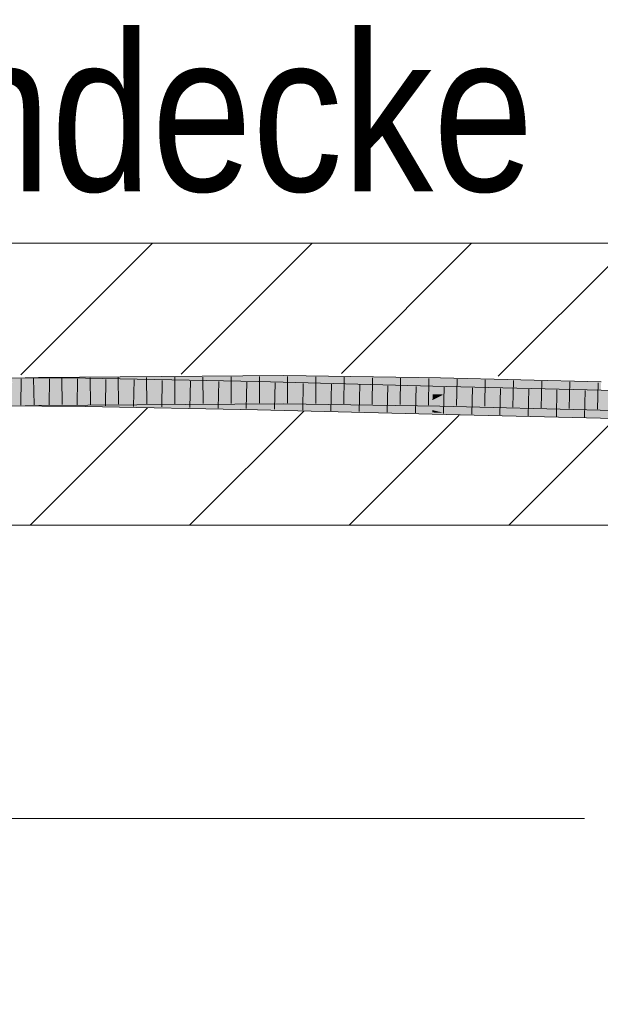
# Model space of a CAD drawing. Extents: x -620 to 300, y 62 to 1112.
# Tile 196 of 256: x 205.27 to 210.42, y 737.65 to 746.38. Entities that reach past the tile are written whole.
import ezdxf
from ezdxf.lldxf.tags import DXFTag

# ---------------------------------------------------------------- set-up
doc = ezdxf.new("R2010")
doc.units = 0
doc.layers.get('0').update_dxf_attribs({"lineweight": 13})
for name, color, linetype, lineweight, true_color in [('E_Detail_Beschriftung', 7, 'Continuous', 13, 0x009900), ('E_Detail_Wandschraffur', 7, 'Continuous', 5, 0xc0c0c0), ('E_Leerrohr 25-A06G9S0I8I', 7, 'Continuous', 9, 0xff8000), ('E_Leerrohr 25-Shading', 7, 'Continuous', 9, 0xff8000)]:
    doc.layers.add(name, color=color, linetype=linetype, lineweight=lineweight, true_color=true_color)
doc.layers.add('E_Detail_Linie_Text_Bem', color=7, linetype='Continuous', lineweight=13)
doc.styles.get("Standard").update_dxf_attribs({"font": 'ARIALN.TTF'})
tags = doc.linetypes.add('fein_strichliert', pattern=[4, 1, -2, 1]).pattern_tags.tags
tags[8:9] = [DXFTag(74, 4), DXFTag(75, 0), DXFTag(340, '0'), DXFTag(46, 0.0), DXFTag(50, 0.0), DXFTag(44, 0.0), DXFTag(45, 0.0)]
tags[6:7] = [DXFTag(74, 4), DXFTag(75, 0), DXFTag(340, '0'), DXFTag(46, 0.0), DXFTag(50, 0.0), DXFTag(44, 0.0), DXFTag(45, 0.0)]
tags[4:5] = [DXFTag(74, 4), DXFTag(75, 0), DXFTag(340, '0'), DXFTag(46, 0.0), DXFTag(50, 0.0), DXFTag(44, 0.0), DXFTag(45, 0.0)]

# ---------------------------------------------------------------- blocks, each defined once
blk = doc.blocks.new('Shading-A06G9RJD8I', base_point=(167.9303, 740.8833))
at = {"layer": 'E_Leerrohr 25-Shading', "color": 43, "true_color": 0xd7ab7f}
for points in [[(205.435, 743.1738), (207.6099, 743.2254), (205.4344, 743.2104)], [(207.6099, 743.2254), (205.435, 743.1738), (206.6719, 743.1888), (205.4689, 743.1741)], [(207.6099, 743.2254), (206.6719, 743.1888), (207.6098, 743.2013)], [(208.998, 743.1851), (208.9984, 743.2062), (207.6098, 743.2013), (207.6099, 743.2254)], [(203.9062, 743.1338), (205.435, 743.1738), (203.8178, 743.1681), (205.4344, 743.2104)], [(205.2557, 743.1691), (205.8504, 743.1667), (205.2553, 743.2057), (205.8508, 743.2033)], [(205.4689, 743.1741), (205.6494, 743.1753), (206.6719, 743.1888)], [(205.6494, 743.1753), (207.6098, 743.1888), (207.6098, 743.2013)], [(205.8508, 743.2033), (205.8504, 743.1667), (206.6726, 743.1875), (206.6721, 743.1705)], [(206.6721, 743.1705), (205.8504, 743.1667), (206.6715, 743.1509)], [(207.3839, 743.1738), (206.6721, 743.1705), (207.3831, 743.1378), (206.6715, 743.1509)], [(206.6715, 743.1509), (207.3831, 743.1371), (207.3831, 743.1378)], [(206.6721, 743.1705), (207.3839, 743.1738), (206.6726, 743.1875)], [(208.9308, 743.0969), (208.9317, 743.1335), (207.3831, 743.1378), (207.3839, 743.1738)], [(207.3831, 743.1371), (208.9308, 743.0969), (207.3831, 743.1378)], [(207.6098, 743.2013), (207.6098, 743.2007), (208.9335, 743.1858)], [(207.6098, 743.2007), (208.998, 743.1851), (208.9335, 743.1858)], [(207.6098, 743.2007), (207.6098, 743.1888), (208.998, 743.1851), (208.9977, 743.1697)], [(208.9308, 743.0969), (210.5471, 743.0949), (208.9317, 743.1335)], [(208.9977, 743.1697), (210.4228, 743.1335), (208.998, 743.1851), (210.4232, 743.1484)], [(210.4232, 743.1484), (210.4238, 743.17), (208.998, 743.1851), (208.9984, 743.2062)], [(210.5471, 743.0949), (208.9308, 743.0969), (210.5471, 743.0946), (209.0975, 743.0929)], [(209.0975, 743.0929), (210.5466, 743.0689), (210.5471, 743.0946)], [(209.4103, 743.0878), (209.0975, 743.0929), (210.5464, 743.0583)], [(210.5466, 743.0689), (209.4103, 743.0878), (210.5464, 743.0583)], [(203.8178, 742.918), (205.4385, 742.9604), (203.9062, 742.957), (205.4379, 742.9971)], [(205.2576, 742.9924), (205.2579, 742.9557), (205.8483, 742.9862), (205.8479, 742.9533)], [(205.2576, 742.9924), (205.4381, 742.9905), (205.8484, 742.9899), (205.8483, 742.9879)], [(207.6096, 743.0033), (207.6096, 743.012), (205.4379, 742.9971)], [(205.4385, 742.9604), (207.6096, 742.9754), (205.4379, 742.9971), (207.6096, 743.0033)], [(205.4381, 742.9905), (205.8483, 742.9862), (205.8483, 742.9879)], [(205.8483, 742.9862), (205.8479, 742.9533), (206.6661, 742.9628), (206.6655, 742.9376)], [(205.8484, 742.9899), (205.8483, 742.9879), (206.6663, 742.9716), (206.6662, 742.9677)], [(205.8483, 742.9879), (205.8483, 742.9862), (206.6662, 742.9677), (206.6661, 742.9628)], [(207.379, 742.9556), (207.3791, 742.9604), (205.8484, 742.9899)], [(206.6655, 742.9376), (207.3783, 742.9238), (206.6661, 742.9628), (207.3787, 742.9423)], [(206.6661, 742.9628), (207.3787, 742.9423), (206.6662, 742.9677), (207.3789, 742.9501)], [(206.6662, 742.9677), (207.3789, 742.9501), (206.6663, 742.9716), (207.379, 742.9556)], [(207.379, 742.9556), (207.3789, 742.9501), (207.8715, 742.9406)], [(207.3791, 742.9604), (207.379, 742.9556), (208.6592, 742.9254), (207.8715, 742.9406)], [(208.9264, 742.9202), (207.3791, 742.9604), (208.6592, 742.9254)], [(207.6096, 743.0033), (208.9938, 742.9728), (207.6096, 743.012), (208.994, 742.987)], [(208.994, 742.987), (208.9942, 742.9929), (207.6096, 743.012)], [(207.6096, 742.9754), (208.9935, 742.9563), (207.6096, 743.0033), (208.9938, 742.9728)], [(208.9935, 742.9563), (210.4167, 742.9202), (208.9938, 742.9728), (210.4167, 742.9214)], [(208.9938, 742.9728), (210.4167, 742.9214), (208.994, 742.987), (210.4173, 742.9413)], [(208.994, 742.987), (210.4173, 742.9413), (208.9942, 742.9929), (210.4176, 742.9533)], [(210.4176, 742.9533), (210.4177, 742.9567), (208.9942, 742.9929)], [(207.3783, 742.9238), (208.9255, 742.8836), (207.3787, 742.9423), (208.9255, 742.8854)], [(207.3787, 742.9423), (208.9255, 742.8854), (207.3789, 742.9501), (208.9259, 742.8993)], [(207.8715, 742.9406), (207.3789, 742.9501), (208.926, 742.9049), (207.6091, 742.9425)], [(207.6091, 742.9425), (208.9259, 742.8993), (208.926, 742.9049)], [(207.8715, 742.9406), (208.926, 742.9049), (208.9261, 742.9083)], [(208.9261, 742.9083), (208.9263, 742.918), (207.8715, 742.9406), (208.6592, 742.9254)], [(208.9263, 742.918), (208.9264, 742.9202), (208.6592, 742.9254)], [(208.9255, 742.8854), (209.0975, 742.8795), (208.9259, 742.8993), (209.0271, 742.8962)], [(208.9255, 742.8836), (209.0975, 742.8795), (208.9255, 742.8854)], [(208.9259, 742.8993), (209.0271, 742.8962), (208.926, 742.9049), (208.9984, 742.9031)], [(208.926, 742.9049), (208.9984, 742.9031), (208.9261, 742.9083), (208.9829, 742.9067)], [(208.9261, 742.9083), (208.9829, 742.9067), (208.9263, 742.918), (208.9365, 742.9178)], [(208.9365, 742.9178), (208.9264, 742.9202), (208.9263, 742.918)], [(208.9264, 742.9202), (209.0475, 742.915), (210.5431, 742.8815), (210.5431, 742.8779)], [(209.0475, 742.915), (208.9264, 742.9202), (208.9365, 742.9178)], [(208.9829, 742.9067), (209.733, 742.8857), (208.9365, 742.9178), (209.0475, 742.915)], [(208.9983, 742.9031), (209.733, 742.8857), (208.9829, 742.9067)], [(210.5428, 742.8629), (210.5428, 742.8666), (208.9984, 742.9031), (208.9983, 742.9031)], [(208.9984, 742.9031), (209.0271, 742.8962), (210.5428, 742.8629), (210.5425, 742.8503)], [(209.0271, 742.8962), (209.0975, 742.8795), (210.5425, 742.8503), (210.5424, 742.845)], [(209.0475, 742.915), (209.733, 742.8857), (210.5431, 742.8779), (210.5428, 742.8666)]]:
    blk.add_solid(points, dxfattribs=at)
at = {"layer": 'E_Leerrohr 25-Shading', "color": 31, "true_color": 0xfabd7f}
for points in [[(204.2805, 743.1375), (204.2806, 743.0847), (205.2557, 743.1691), (205.8504, 743.1667)], [(204.2806, 743.0847), (205.2567, 743.0807), (205.8504, 743.1667), (205.8495, 743.0873)], [(205.2565, 743.0807), (205.4365, 743.0854), (205.2556, 743.1691), (205.435, 743.1738)], [(205.435, 743.1738), (205.4365, 743.0854), (205.6494, 743.1753), (205.6486, 743.0889)], [(205.6494, 743.1753), (205.6486, 743.0889), (205.8613, 743.1768), (205.8604, 743.0925)], [(205.8495, 743.0873), (206.6701, 743.0901), (205.8504, 743.1667), (206.6715, 743.1509)], [(205.8604, 743.0925), (207.6098, 743.1214), (205.8613, 743.1768), (207.6098, 743.1888)], [(206.6701, 743.0901), (207.3821, 743.0926), (206.6715, 743.1509), (207.3831, 743.1371)], [(208.9307, 743.0927), (208.9308, 743.0969), (207.3821, 743.0926), (207.3831, 743.1371)], [(207.6098, 743.1214), (207.6097, 743.1004), (208.9969, 743.13), (208.9962, 743.0956)], [(208.9969, 743.13), (208.9977, 743.1697), (207.6098, 743.1214), (207.6098, 743.1888)], [(208.9969, 743.13), (208.9962, 743.0956), (210.4227, 743.1306), (210.4213, 743.0824)], [(210.4227, 743.1306), (210.4228, 743.1335), (208.9969, 743.13), (208.9977, 743.1697)], [(203.9062, 742.957), (205.4379, 742.9971), (203.9428, 743.0463), (205.4365, 743.0854)], [(205.4367, 743.0827), (205.2567, 743.0807), (205.8494, 743.0833), (205.8494, 743.0783)], [(205.2576, 742.9924), (205.8484, 742.9899), (205.2567, 743.0807), (205.8494, 743.0783)], [(207.6096, 743.012), (207.6097, 743.1004), (205.4379, 742.9971), (205.4365, 743.0854)], [(205.6486, 743.0889), (205.4365, 743.0854), (205.6486, 743.0869)], [(205.8495, 743.0873), (205.4367, 743.0827), (205.8494, 743.0833)], [(205.8604, 743.0925), (205.6486, 743.0889), (205.8604, 743.0884), (205.6486, 743.0869)], [(207.3791, 742.9604), (207.3811, 743.0488), (205.8484, 742.9899), (205.8494, 743.0783)], [(206.6701, 743.0901), (205.8495, 743.0873), (206.6698, 743.0782), (205.8494, 743.0833)], [(206.6698, 743.0782), (205.8494, 743.0833), (206.6696, 743.0687), (205.8494, 743.0783)], [(205.8494, 743.0783), (207.3811, 743.0488), (207.3814, 743.0604)], [(207.6097, 743.1004), (207.6098, 743.1214), (205.8604, 743.0884), (205.8604, 743.0925)], [(207.3814, 743.0604), (207.3817, 743.0738), (206.6696, 743.0687), (206.6698, 743.0782)], [(207.3821, 743.0926), (206.6701, 743.0901), (207.3817, 743.0738), (206.6698, 743.0782)], [(208.9264, 742.9202), (208.9286, 743.0085), (207.3791, 742.9604), (207.3811, 743.0488)], [(207.3811, 743.0488), (208.7214, 743.0184), (207.3814, 743.0604), (208.0557, 743.0503)], [(207.3811, 743.0488), (208.9286, 743.0085), (208.7214, 743.0184)], [(208.0557, 743.0503), (207.6096, 743.0717), (207.3814, 743.0604), (207.3817, 743.0738)], [(207.3821, 743.0926), (207.3817, 743.0738), (208.9307, 743.0927), (208.9299, 743.059)], [(208.9942, 742.9929), (208.9959, 743.0813), (207.6096, 743.012), (207.6097, 743.1004)], [(208.9299, 743.059), (207.6096, 743.0717), (208.9295, 743.0453)], [(208.9295, 743.0453), (207.6096, 743.0717), (208.9293, 743.0372), (208.0557, 743.0503)], [(207.6097, 743.1004), (208.9959, 743.0813), (208.9962, 743.0956)], [(208.9293, 743.0372), (208.0557, 743.0503), (208.9287, 743.0137), (208.7214, 743.0184)], [(208.9996, 743.0441), (208.9295, 743.0453), (208.9843, 743.0364), (208.9293, 743.0372)], [(209.0279, 743.0582), (208.9299, 743.059), (208.9996, 743.0441), (208.9295, 743.0453)], [(208.9307, 743.0927), (208.9299, 743.059), (209.0975, 743.0929), (209.0279, 743.0582)], [(209.0975, 743.0929), (208.9308, 743.0969), (208.9307, 743.0927)], [(209.7353, 743.0259), (208.9996, 743.044), (208.9843, 743.0364)], [(210.4177, 742.9567), (210.4202, 743.0451), (208.9942, 742.9929), (208.9959, 743.0813)], [(210.4213, 743.0824), (208.9962, 743.0956), (210.4205, 743.0533), (208.9959, 743.0813)], [(208.9959, 743.0813), (210.4202, 743.0451), (210.4205, 743.0533)], [(210.5462, 743.0452), (209.0279, 743.0582), (210.5456, 743.0149), (208.9996, 743.0441)], [(210.5456, 743.0149), (208.9996, 743.0441), (210.5455, 743.0059), (208.9996, 743.044)], [(209.0975, 743.0929), (209.0279, 743.0582), (210.5464, 743.0583), (210.5462, 743.0452)], [(208.7214, 743.0184), (208.9286, 743.0085), (208.9287, 743.0137)], [(210.5431, 742.8815), (210.5448, 742.9699), (208.9264, 742.9202), (208.9286, 743.0085)], [(208.9287, 743.0137), (208.9286, 743.0085), (208.9386, 743.0135)], [(208.9286, 743.0085), (209.19, 743.0081), (208.9386, 743.0135)], [(210.5448, 742.9699), (210.545, 742.9789), (208.9286, 743.0085), (209.19, 743.0081)], [(208.9843, 743.0364), (208.9293, 743.0372), (208.9386, 743.0135), (208.9287, 743.0137)], [(209.19, 743.0081), (208.9843, 743.0364), (208.9386, 743.0135)], [(209.19, 743.0081), (210.5455, 743.0059), (208.9843, 743.0364), (209.7353, 743.0259)], [(210.545, 742.9789), (210.5455, 743.0059), (209.19, 743.0081)]]:
    blk.add_solid(points, dxfattribs=at)
blk = doc.blocks.new('Referenz-A06G9S0O8I')
at = {"layer": 'E_Detail_Linie_Text_Bem', "linetype": 'Continuous', "ltscale": 0.13}
for p, q in [((186.0657, 744.399), (246.0438, 744.399)), ((246.0438, 741.899), (198.0657, 741.899))]:
    blk.add_line(p, q, dxfattribs=at)
at = {"layer": 'E_Detail_Linie_Text_Bem', "color": 0, "linetype": 'Continuous', "ltscale": 0.13}
blk.add_line((203.9428, 739.3007), (210.2762, 739.3007), dxfattribs=at)
at = {"layer": 'E_Detail_Wandschraffur', "linetype": 'fein_strichliert', "ltscale": 0.13}
for p, q in [((205.2795, 743.2312), (206.4474, 744.399)), ((208.1218, 743.2451), (209.2758, 744.399)), ((206.7758, 741.899), (207.7876, 742.9108)), ((209.6042, 741.899), (210.5514, 742.8462))]:
    blk.add_line(p, q, dxfattribs=at)
at = {"layer": 'E_Detail_Wandschraffur', "linetype": 'ByBlock', "ltscale": 0.13}
for p, q in [((206.7007, 743.2381), (207.8616, 744.399)), ((209.5121, 743.2211), (210.69, 744.399)), ((205.3616, 741.899), (206.403, 742.9404)), ((208.19, 741.899), (209.1662, 742.8752))]:
    blk.add_line(p, q, dxfattribs=at)
at = {"layer": 'E_Leerrohr 25-A06G9S0I8I', "linetype": 'Continuous', "ltscale": 0.13}
for p, q in [((207.6099, 743.2254), (205.4344, 743.2104)), ((207.3942, 743.2164), (207.3944, 742.9814)), ((208.9984, 743.2063), (207.6099, 743.2254)), ((207.6445, 743.2174), (207.6441, 742.9824)), ((205.4344, 743.2104), (203.32, 743.1551)), ((205.8508, 743.2033), (204.2804, 743.2097)), ((205.2817, 743.1981), (205.2801, 742.9631)), ((205.3924, 743.2018), (205.3963, 742.9669)), ((205.5319, 743.1971), (205.5298, 742.9621)), ((205.6426, 743.2044), (205.6461, 742.9694)), ((205.7822, 743.1961), (205.7796, 742.9611)), ((207.3839, 743.1738), (205.8508, 743.2033)), ((205.8928, 743.2061), (205.8958, 742.9711)), ((206.0324, 743.1923), (206.0293, 742.9573)), ((206.1431, 743.2078), (206.1456, 742.9728)), ((206.2825, 743.1875), (206.2791, 742.9525)), ((206.3933, 743.2095), (206.3953, 742.9745)), ((206.5327, 743.1827), (206.5288, 742.9477)), ((206.6435, 743.2113), (206.6451, 742.9763)), ((206.7829, 743.1778), (206.7786, 742.9429)), ((206.8938, 743.213), (206.8949, 742.978)), ((207.033, 743.173), (207.0283, 742.9381)), ((207.144, 743.2147), (207.1446, 742.9797)), ((207.2832, 743.1682), (207.278, 742.9333)), ((208.9317, 743.1335), (207.3839, 743.1738)), ((207.5332, 743.1624), (207.5279, 742.9274)), ((207.7832, 743.1559), (207.7777, 742.9209)), ((207.8949, 743.214), (207.8937, 742.979)), ((208.0332, 743.1494), (208.0276, 742.9144)), ((208.1452, 743.2105), (208.1433, 742.9755)), ((208.2831, 743.1429), (208.2775, 742.9079)), ((208.3956, 743.2071), (208.3929, 742.9721)), ((208.5331, 743.1364), (208.5274, 742.9014)), ((208.646, 743.2036), (208.6424, 742.9686)), ((208.783, 743.1299), (208.7772, 742.8949)), ((208.8963, 743.2002), (208.892, 742.9652)), ((210.5471, 743.0949), (208.9317, 743.1335)), ((210.4238, 743.1701), (208.9984, 743.2063)), ((209.1465, 743.195), (209.1417, 742.96)), ((209.3966, 743.1886), (209.3914, 742.9537)), ((209.6468, 743.1823), (209.6412, 742.9474)), ((209.8969, 743.1759), (209.8909, 742.941)), ((210.147, 743.1696), (210.1406, 742.9347)), ((210.3971, 743.1632), (210.3904, 742.9283)), ((209.0329, 743.1236), (209.0272, 742.8887)), ((209.2827, 743.1176), (209.2772, 742.8827)), ((209.5326, 743.1116), (209.5272, 742.8767)), ((209.7824, 743.1057), (209.7773, 742.8707)), ((210.0322, 743.0997), (210.0273, 742.8648)), ((210.282, 743.0937), (210.2774, 742.8588)), ((205.4385, 742.9605), (203.3275, 742.9052)), ((205.8479, 742.9533), (204.2808, 742.9597)), ((207.6096, 742.9754), (205.4385, 742.9605)), ((208.9935, 742.9563), (207.6096, 742.9754)), ((210.4167, 742.9202), (208.9935, 742.9563)), ((207.3783, 742.9238), (205.8479, 742.9533)), ((208.9255, 742.8836), (207.3783, 742.9238)), ((210.5424, 742.845), (208.9255, 742.8836)), ((211.8599, 742.874), (210.4167, 742.9202))]:
    blk.add_line(p, q, dxfattribs=at)
at = {"layer": 'E_Detail_Beschriftung', "linetype": 'Continuous', "ltscale": 0.13, "char_height": 1.4, "attachment_point": 1}
for s, insert in [('{\\fArial Narrow;Rohdecke}', (202.6052, 746.2598)), ('{\\fArial Narrow;Stahlbeton}', (197.081, 739.0787))]:
    blk.add_mtext(s, dxfattribs=dict(at, insert=insert))

msp = doc.modelspace()

# ---------------------------------------------------------------- block references
at = {"color": 8, "lineweight": 25, "ltscale": 0.25, "true_color": 0x808080}
msp.add_blockref('Referenz-A06G9S0O8I', (0, 0), dxfattribs=at)
msp.add_blockref('Shading-A06G9RJD8I', (167.9303, 740.8833))

doc.saveas('drawing.dxf')
